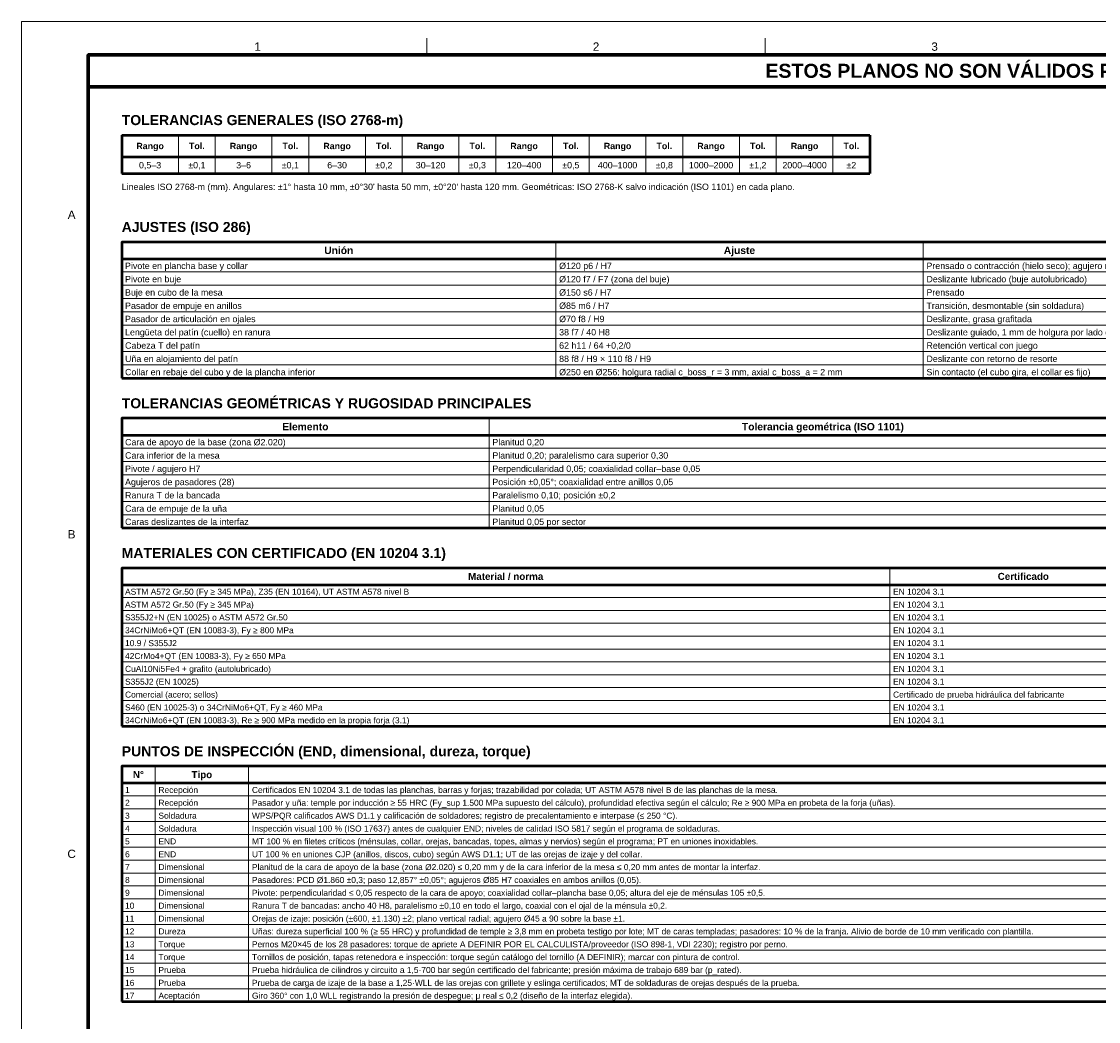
# Model space of a CAD drawing. Header units: millimetres. Extents: x 0 to 841, y 0 to 594.
# Tile 2 of 4: x 0 to 323, y 295 to 594. Entities that reach past the tile are written whole.
import ezdxf
from ezdxf.enums import TextEntityAlignment as Align

# ---------------------------------------------------------------- set-up
doc = ezdxf.new("R2010")
doc.units = ezdxf.units.MM
for name, color, linetype, lineweight in [('FINA', 7, 'CONTINUOUS', 18), ('MARCO', 7, 'CONTINUOUS', 70), ('TXT', 7, 'CONTINUOUS', 25), ('VIS', 7, 'CONTINUOUS', 50)]:
    doc.layers.add(name, color=color, linetype=linetype, lineweight=lineweight)
doc.styles.add('STD', font='LiberationSans-Regular.ttf')
doc.styles.add('STDB', font='LiberationSans-Bold.ttf')

msp = doc.modelspace()

# ---------------------------------------------------------------- linework, layer by layer
at = {"layer": 'FINA'}
for p, q in [((121.375, 584), (121.375, 589)), ((222.75, 584), (222.75, 589)), ((47, 560), (47, 548.5)), ((58, 560), (58, 548.5)), ((75, 560), (75, 548.5)), ((86, 560), (86, 548.5)), ((103, 560), (103, 548.5)), ((114, 560), (114, 548.5)), ((131, 560), (131, 548.5)), ((142, 560), (142, 548.5)), ((159, 560), (159, 548.5)), ((170, 560), (170, 548.5)), ((187, 560), (187, 548.5)), ((198, 560), (198, 548.5)), ((215, 560), (215, 548.5)), ((226, 560), (226, 548.5)), ((243, 560), (243, 548.5)), ((160, 528), (160, 487.225)), ((270, 528), (270, 487.225)), ((30, 523), (530, 523)), ((30, 519.025), (530, 519.025)), ((30, 515.05), (530, 515.05)), ((30, 511.075), (530, 511.075)), ((30, 507.1), (530, 507.1)), ((30, 503.125), (530, 503.125)), ((30, 499.15), (530, 499.15)), ((30, 495.175), (530, 495.175)), ((30, 491.2), (530, 491.2)), ((140, 475.225), (140, 442.4)), ((30, 470.225), (530, 470.225)), ((30, 466.25), (530, 466.25)), ((30, 462.275), (530, 462.275)), ((30, 458.3), (530, 458.3)), ((30, 454.325), (530, 454.325)), ((30, 450.35), (530, 450.35)), ((30, 446.375), (530, 446.375)), ((260, 430.4), (260, 383.05)), ((30, 425.4), (630, 425.4)), ((30, 421.55), (630, 421.55)), ((30, 417.7), (630, 417.7)), ((30, 413.85), (630, 413.85)), ((30, 410), (630, 410)), ((30, 406.15), (630, 406.15)), ((30, 402.3), (630, 402.3)), ((30, 398.45), (630, 398.45)), ((30, 394.6), (630, 394.6)), ((30, 390.75), (630, 390.75)), ((30, 386.9), (630, 386.9)), ((40, 371.05), (40, 300.6)), ((68, 371.05), (68, 300.6)), ((30, 366.05), (628, 366.05)), ((30, 362.2), (628, 362.2)), ((30, 358.35), (628, 358.35)), ((30, 354.5), (628, 354.5)), ((30, 350.65), (628, 350.65)), ((30, 346.8), (628, 346.8)), ((30, 342.95), (628, 342.95)), ((30, 339.1), (628, 339.1)), ((30, 335.25), (628, 335.25)), ((30, 331.4), (628, 331.4)), ((30, 327.55), (628, 327.55)), ((30, 323.7), (628, 323.7)), ((30, 319.85), (628, 319.85)), ((30, 316), (628, 316)), ((30, 312.15), (628, 312.15)), ((30, 308.3), (628, 308.3)), ((30, 304.45), (628, 304.45))]:
    msp.add_line(p, q, dxfattribs=at)
msp.add_lwpolyline([(0, 0), (841, 0), (841, 594), (0, 594)], close=True, dxfattribs=at)
at = {"layer": 'MARCO'}
for points in [[(20, 10), (831, 10), (831, 584), (20, 584)], [(20, 574.5), (831, 574.5), (831, 584), (20, 584)]]:
    msp.add_lwpolyline(points, close=True, dxfattribs=at)
at = {"layer": 'VIS'}
for p, q in [((30, 560), (254, 560)), ((30, 560), (30, 548.5)), ((254, 560), (254, 548.5)), ((30, 553.5), (254, 553.5)), ((30, 548.5), (254, 548.5)), ((30, 528), (30, 487.225)), ((30, 487.225), (530, 487.225)), ((30, 475.225), (30, 442.4)), ((30, 442.4), (530, 442.4)), ((30, 430.4), (30, 383.05)), ((30, 383.05), (630, 383.05)), ((30, 371.05), (30, 300.6)), ((30, 300.6), (628, 300.6))]:
    msp.add_line(p, q, dxfattribs=at)
for points in [[(30, 523), (530, 523), (530, 528), (30, 528)], [(30, 470.225), (530, 470.225), (530, 475.225), (30, 475.225)], [(30, 425.4), (630, 425.4), (630, 430.4), (30, 430.4)], [(30, 366.05), (628, 366.05), (628, 371.05), (30, 371.05)]]:
    msp.add_lwpolyline(points, close=True, dxfattribs=at)

# ---------------------------------------------------------------- texts
at = {"layer": 'TXT'}
for s, height, style, p in [('1', 2.5, 'STD', (70.688, 586.5)), ('2', 2.5, 'STD', (172.062, 586.5)), ('3', 2.5, 'STD', (273.438, 586.5)), ('ESTOS PLANOS NO SON VÁLIDOS PARA FABRICACIÓN HASTA SU REVISIÓN Y APROBACIÓN POR UN INGENIERO CALCULISTA HABILITADO.', 4.2, 'STDB', (425.5, 579.25)), ('Rango', 1.9, 'STDB', (38.5, 556.75)), ('Tol.', 1.9, 'STDB', (52.5, 556.75)), ('Rango', 1.9, 'STDB', (66.5, 556.75)), ('Tol.', 1.9, 'STDB', (80.5, 556.75)), ('Rango', 1.9, 'STDB', (94.5, 556.75)), ('Tol.', 1.9, 'STDB', (108.5, 556.75)), ('Rango', 1.9, 'STDB', (122.5, 556.75)), ('Tol.', 1.9, 'STDB', (136.5, 556.75)), ('Rango', 1.9, 'STDB', (150.5, 556.75)), ('Tol.', 1.9, 'STDB', (164.5, 556.75)), ('Rango', 1.9, 'STDB', (178.5, 556.75)), ('Tol.', 1.9, 'STDB', (192.5, 556.75)), ('Rango', 1.9, 'STDB', (206.5, 556.75)), ('Tol.', 1.9, 'STDB', (220.5, 556.75)), ('Rango', 1.9, 'STDB', (234.5, 556.75)), ('Tol.', 1.9, 'STDB', (248.5, 556.75)), ('0,5–3', 1.9, 'STD', (38.5, 551)), ('±0,1', 1.9, 'STD', (52.5, 551)), ('3–6', 1.9, 'STD', (66.5, 551)), ('±0,1', 1.9, 'STD', (80.5, 551)), ('6–30', 1.9, 'STD', (94.5, 551)), ('±0,2', 1.9, 'STD', (108.5, 551)), ('30–120', 1.9, 'STD', (122.5, 551)), ('±0,3', 1.9, 'STD', (136.5, 551)), ('120–400', 1.9, 'STD', (150.5, 551)), ('±0,5', 1.9, 'STD', (164.5, 551)), ('400–1000', 1.9, 'STD', (178.5, 551)), ('±0,8', 1.9, 'STD', (192.5, 551)), ('1000–2000', 1.9, 'STD', (206.5, 551)), ('±1,2', 1.9, 'STD', (220.5, 551)), ('2000–4000', 1.9, 'STD', (234.5, 551)), ('±2', 1.9, 'STD', (248.5, 551)), ('A', 2.5, 'STD', (15, 536.167)), ('Unión', 2.2, 'STDB', (95, 525.5)), ('Ajuste', 2.2, 'STDB', (215, 525.5)), ('Tolerancia geométrica (ISO 1101)', 2.2, 'STDB', (240, 472.725)), ('Elemento', 2.2, 'STDB', (85, 472.725)), ('B', 2.5, 'STD', (15, 440.5)), ('Material / norma', 2.1, 'STDB', (145, 427.9)), ('Certificado', 2.1, 'STDB', (300, 427.9)), ('N°', 2.1, 'STDB', (35, 368.55)), ('Tipo', 2.1, 'STDB', (54, 368.55)), ('C', 2.5, 'STD', (15, 344.833))]:
    msp.add_text(s, height=height, dxfattribs=dict(at, style=style)).set_placement(p, align=Align.MIDDLE_CENTER)
at = {"layer": 'TXT', "style": 'STDB'}
for s, p in [('TOLERANCIAS GENERALES (ISO 2768-m)', (30, 566)), ('AJUSTES (ISO 286)', (30, 534)), ('TOLERANCIAS GEOMÉTRICAS Y RUGOSIDAD PRINCIPALES', (30, 481.225)), ('MATERIALES CON CERTIFICADO (EN 10204 3.1)', (30, 436.4)), ('PUNTOS DE INSPECCIÓN (END, dimensional, dureza, torque)', (30, 377.05))]:
    msp.add_text(s, height=3, dxfattribs=at).set_placement(p, align=Align.TOP_LEFT)
at = {"layer": 'TXT', "style": 'STD'}
msp.add_text("Lineales ISO 2768-m (mm). Angulares: ±1° hasta 10 mm, ±0°30' hasta 50 mm, ±0°20' hasta 120 mm. Geométricas: ISO 2768-K salvo indicación (ISO 1101) en cada plano.", height=1.9, dxfattribs=at).set_placement((30, 543), align=Align.BOTTOM_LEFT)
for s, height, p in [('Pivote en plancha base y collar', 1.9, (31, 520.86)), ('Ø120 p6 / H7', 1.9, (161, 520.86)), ('Prensado o contracción (hielo seco); agujero mandrinado en línea (mandrinadora)', 1.9, (271, 520.86)), ('Pivote en buje', 1.9, (31, 516.885)), ('Ø120 f7 / F7 (zona del buje)', 1.9, (161, 516.885)), ('Deslizante lubricado (buje autolubricado)', 1.9, (271, 516.885)), ('Buje en cubo de la mesa', 1.9, (31, 512.91)), ('Ø150 s6 / H7', 1.9, (161, 512.91)), ('Prensado', 1.9, (271, 512.91)), ('Pasador de empuje en anillos', 1.9, (31, 508.935)), ('Ø85 m6 / H7', 1.9, (161, 508.935)), ('Transición, desmontable (sin soldadura)', 1.9, (271, 508.935)), ('Pasador de articulación en ojales', 1.9, (31, 504.96)), ('Ø70 f8 / H9', 1.9, (161, 504.96)), ('Deslizante, grasa grafitada', 1.9, (271, 504.96)), ('Lengüeta del patín (cuello) en ranura', 1.9, (31, 500.985)), ('38 f7 / 40 H8', 1.9, (161, 500.985)), ('Deslizante guiado, 1 mm de holgura por lado en cabeza T', 1.9, (271, 500.985)), ('Cabeza T del patín', 1.9, (31, 497.01)), ('62 h11 / 64 +0,2/0', 1.9, (161, 497.01)), ('Retención vertical con juego', 1.9, (271, 497.01)), ('Uña en alojamiento del patín', 1.9, (31, 493.035)), ('88 f8 / H9 × 110 f8 / H9', 1.9, (161, 493.035)), ('Deslizante con retorno de resorte', 1.9, (271, 493.035)), ('Sin contacto (el cubo gira, el collar es fijo)', 1.9, (271, 489.06)), ('Collar en rebaje del cubo y de la plancha inferior', 1.9, (31, 489.06)), ('Ø250 en Ø256: holgura radial c_boss_r = 3 mm, axial c_boss_a = 2 mm', 1.9, (161, 489.06)), ('Cara de apoyo de la base (zona Ø2.020)', 1.9, (31, 468.085)), ('Planitud 0,20', 1.9, (141, 468.085)), ('Cara inferior de la mesa', 1.9, (31, 464.11)), ('Planitud 0,20; paralelismo cara superior 0,30', 1.9, (141, 464.11)), ('Pivote / agujero H7', 1.9, (31, 460.135)), ('Perpendicularidad 0,05; coaxialidad collar–base 0,05', 1.9, (141, 460.135)), ('Agujeros de pasadores (28)', 1.9, (31, 456.16)), ('Posición ±0,05°; coaxialidad entre anillos 0,05', 1.9, (141, 456.16)), ('Ranura T de la bancada', 1.9, (31, 452.185)), ('Paralelismo 0,10; posición ±0,2', 1.9, (141, 452.185)), ('Cara de empuje de la uña', 1.9, (31, 448.21)), ('Planitud 0,05', 1.9, (141, 448.21)), ('Caras deslizantes de la interfaz', 1.9, (31, 444.235)), ('Planitud 0,05 por sector', 1.9, (141, 444.235)), ('ASTM A572 Gr.50 (Fy ≥ 345 MPa), Z35 (EN 10164), UT ASTM A578 nivel B', 1.8, (31, 423.32)), ('EN 10204 3.1', 1.8, (261, 423.32)), ('ASTM A572 Gr.50 (Fy ≥ 345 MPa)', 1.8, (31, 419.47)), ('EN 10204 3.1', 1.8, (261, 419.47)), ('S355J2+N (EN 10025) o ASTM A572 Gr.50', 1.8, (31, 415.62)), ('EN 10204 3.1', 1.8, (261, 415.62)), ('34CrNiMo6+QT (EN 10083-3), Fy ≥ 800 MPa', 1.8, (31, 411.77)), ('EN 10204 3.1', 1.8, (261, 411.77)), ('10.9 / S355J2', 1.8, (31, 407.92)), ('EN 10204 3.1', 1.8, (261, 407.92)), ('42CrMo4+QT (EN 10083-3), Fy ≥ 650 MPa', 1.8, (31, 404.07)), ('EN 10204 3.1', 1.8, (261, 404.07)), ('CuAl10Ni5Fe4 + grafito (autolubricado)', 1.8, (31, 400.22)), ('EN 10204 3.1', 1.8, (261, 400.22)), ('S355J2 (EN 10025)', 1.8, (31, 396.37)), ('EN 10204 3.1', 1.8, (261, 396.37)), ('Comercial (acero; sellos)', 1.8, (31, 392.52)), ('Certificado de prueba hidráulica del fabricante', 1.8, (261, 392.52)), ('S460 (EN 10025-3) o 34CrNiMo6+QT, Fy ≥ 460 MPa', 1.8, (31, 388.67)), ('EN 10204 3.1', 1.8, (261, 388.67)), ('34CrNiMo6+QT (EN 10083-3), Re ≥ 900 MPa medido en la propia forja (3.1)', 1.8, (31, 384.82)), ('EN 10204 3.1', 1.8, (261, 384.82)), ('1', 1.8, (31, 363.97)), ('Recepción', 1.8, (41, 363.97)), ('Certificados EN 10204 3.1 de todas las planchas, barras y forjas; trazabilidad por colada; UT ASTM A578 nivel B de las planchas de la mesa.', 1.8, (69, 363.97)), ('Recepción', 1.8, (41, 360.12)), ('Pasador y uña: temple por inducción ≥ 55 HRC (Fy_sup 1.500 MPa supuesto del cálculo), profundidad efectiva según el cálculo; Re ≥ 900 MPa en probeta de la forja (uñas).', 1.8, (69, 360.12)), ('2', 1.8, (31, 360.12)), ('3', 1.8, (31, 356.27)), ('Soldadura', 1.8, (41, 356.27)), ('WPS/PQR calificados AWS D1.1 y calificación de soldadores; registro de precalentamiento e interpase (≤ 250 °C).', 1.8, (69, 356.27)), ('4', 1.8, (31, 352.42)), ('Soldadura', 1.8, (41, 352.42)), ('Inspección visual 100 % (ISO 17637) antes de cualquier END; niveles de calidad ISO 5817 según el programa de soldaduras.', 1.8, (69, 352.42)), ('5', 1.8, (31, 348.57)), ('END', 1.8, (41, 348.57)), ('MT 100 % en filetes críticos (ménsulas, collar, orejas, bancadas, topes, almas y nervios) según el programa; PT en uniones inoxidables.', 1.8, (69, 348.57)), ('6', 1.8, (31, 344.72)), ('END', 1.8, (41, 344.72)), ('UT 100 % en uniones CJP (anillos, discos, cubo) según AWS D1.1; UT de las orejas de izaje y del collar.', 1.8, (69, 344.72)), ('Dimensional', 1.8, (41, 340.87)), ('Planitud de la cara de apoyo de la base (zona Ø2.020) ≤ 0,20 mm y de la cara inferior de la mesa ≤ 0,20 mm antes de montar la interfaz.', 1.8, (69, 340.87)), ('7', 1.8, (31, 340.87)), ('8', 1.8, (31, 337.02)), ('Dimensional', 1.8, (41, 337.02)), ('Pasadores: PCD Ø1.860 ±0,3; paso 12,857° ±0,05°; agujeros Ø85 H7 coaxiales en ambos anillos (0,05).', 1.8, (69, 337.02)), ('9', 1.8, (31, 333.17)), ('Dimensional', 1.8, (41, 333.17)), ('Pivote: perpendicularidad ≤ 0,05 respecto de la cara de apoyo; coaxialidad collar–plancha base 0,05; altura del eje de ménsulas 105 ±0,5.', 1.8, (69, 333.17)), ('10', 1.8, (31, 329.32)), ('Dimensional', 1.8, (41, 329.32)), ('Ranura T de bancadas: ancho 40 H8, paralelismo ±0,10 en todo el largo, coaxial con el ojal de la ménsula ±0,2.', 1.8, (69, 329.32)), ('11', 1.8, (31, 325.47)), ('Dimensional', 1.8, (41, 325.47)), ('Orejas de izaje: posición (±600, ±1.130) ±2; plano vertical radial; agujero Ø45 a 90 sobre la base ±1.', 1.8, (69, 325.47)), ('12', 1.8, (31, 321.62)), ('Dureza', 1.8, (41, 321.62)), ('Uñas: dureza superficial 100 % (≥ 55 HRC) y profundidad de temple ≥ 3,8 mm en probeta testigo por lote; MT de caras templadas; pasadores: 10 % de la franja. Alivio de borde de 10 mm verificado con plantilla.', 1.8, (69, 321.62)), ('13', 1.8, (31, 317.77)), ('Torque', 1.8, (41, 317.77)), ('Pernos M20×45 de los 28 pasadores: torque de apriete A DEFINIR POR EL CALCULISTA/proveedor (ISO 898-1, VDI 2230); registro por perno.', 1.8, (69, 317.77)), ('14', 1.8, (31, 313.92)), ('Torque', 1.8, (41, 313.92)), ('Tornillos de posición, tapas retenedora e inspección: torque según catálogo del tornillo (A DEFINIR); marcar con pintura de control.', 1.8, (69, 313.92)), ('15', 1.8, (31, 310.07)), ('Prueba', 1.8, (41, 310.07)), ('Prueba hidráulica de cilindros y circuito a 1,5·700 bar según certificado del fabricante; presión máxima de trabajo 689 bar (p_rated).', 1.8, (69, 310.07)), ('16', 1.8, (31, 306.22)), ('Prueba', 1.8, (41, 306.22)), ('Prueba de carga de izaje de la base a 1,25·WLL de las orejas con grillete y eslinga certificados; MT de soldaduras de orejas después de la prueba.', 1.8, (69, 306.22)), ('17', 1.8, (31, 302.37)), ('Aceptación', 1.8, (41, 302.37)), ('Giro 360° con 1,0 WLL registrando la presión de despegue; μ real ≤ 0,2 (diseño de la interfaz elegida).', 1.8, (69, 302.37))]:
    msp.add_text(s, height=height, dxfattribs=at).set_placement(p, align=Align.MIDDLE_LEFT)

doc.saveas('drawing.dxf')
